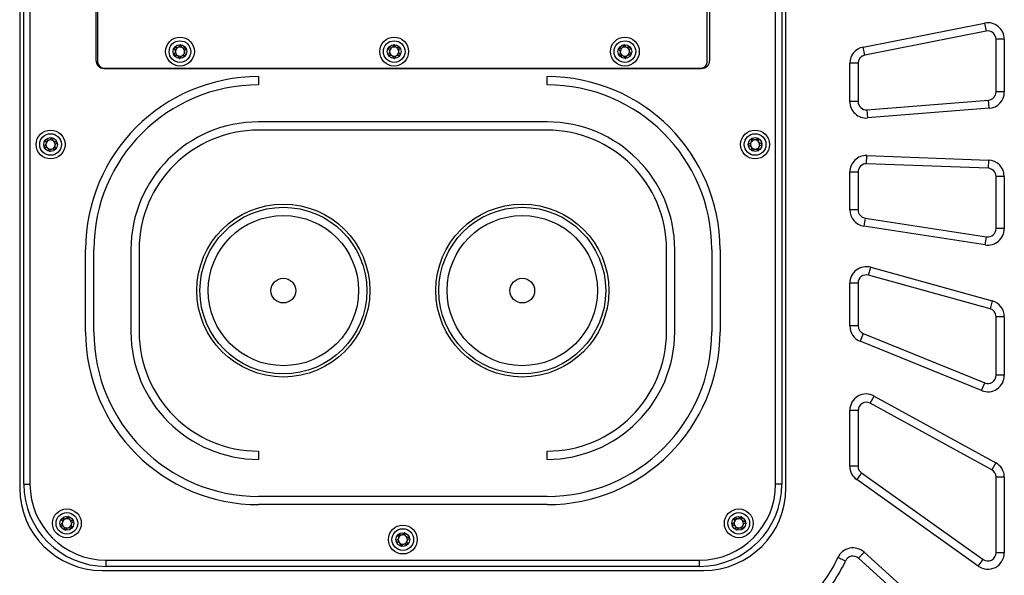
# Model space of a CAD drawing. Header units: millimetres. Extents: x 8 to 415, y 1 to 292.
# Tile 5 of 10: x 85 to 133, y 194 to 221. Entities that reach past the tile are written whole.
import ezdxf

# ---------------------------------------------------------------- set-up
doc = ezdxf.new("R2010")
doc.units = ezdxf.units.MM

msp = doc.modelspace()

# ---------------------------------------------------------------- linework, layer by layer
at = {"color": 7, "linetype": 'Continuous', "lineweight": 25}
for p, q in [((88.5142, 231.6337), (88.5142, 218.6337)), ((88.595, 231.5488), (88.595, 218.5488)), ((118.195, 218.5488), (118.195, 231.5488)), ((118.3142, 218.6337), (118.3142, 231.6337)), ((84.8142, 231.2337), (84.8142, 197.8337)), ((85.0142, 198.0337), (85.0142, 231.0337)), ((85.3142, 231.0337), (85.3142, 198.0337)), ((121.5142, 198.0337), (121.5142, 231.0337)), ((121.8142, 231.0337), (121.8142, 198.0337)), ((122.0142, 197.8337), (122.0142, 231.2337)), ((125.7587, 219.268), (131.6587, 220.4368)), ((131.6587, 220.4368), (131.7364, 220.0444)), ((131.7364, 220.0444), (125.8364, 218.8756)), ((132.6142, 219.652), (132.2142, 219.652)), ((132.2142, 217.0894), (132.2142, 219.652)), ((132.6142, 219.652), (132.6142, 217.0894)), ((125.8364, 218.8756), (125.7587, 219.268)), ((125.1142, 216.621), (125.1142, 218.4832)), ((125.5142, 218.4832), (125.1142, 218.4832)), ((125.5142, 218.4832), (125.5142, 216.621)), ((88.895, 218.2488), (117.895, 218.2488)), ((88.9142, 218.2337), (117.9142, 218.2337)), ((96.4142, 217.8337), (96.4142, 217.4337)), ((110.4142, 217.4337), (110.4142, 217.8337)), ((132.6142, 217.0894), (132.2142, 217.0894)), ((125.5142, 216.621), (125.1142, 216.621)), ((125.9458, 216.2223), (131.8458, 216.6906)), ((131.8775, 216.2919), (131.8458, 216.6906)), ((125.9458, 216.2223), (125.9775, 215.8235)), ((131.8775, 216.2919), (125.9775, 215.8235)), ((110.4142, 215.6337), (96.4142, 215.6337)), ((110.4142, 215.2337), (96.4142, 215.2337)), ((125.929, 213.5971), (125.9439, 213.9968)), ((125.9439, 213.9968), (131.8439, 213.7776)), ((131.8439, 213.7776), (131.829, 213.3779)), ((125.5142, 213.1974), (125.1142, 213.1974)), ((125.1142, 211.3574), (125.1142, 213.1974)), ((125.5142, 213.1974), (125.5142, 211.3574)), ((131.829, 213.3779), (125.929, 213.5971)), ((132.2142, 210.4446), (132.2142, 212.9782)), ((132.6142, 212.9782), (132.2142, 212.9782)), ((132.6142, 212.9782), (132.6142, 210.4446)), ((125.5142, 211.3574), (125.1142, 211.3574)), ((125.853, 210.9621), (125.7919, 210.5668)), ((125.853, 210.9621), (131.753, 210.0493)), ((131.6919, 209.654), (125.7919, 210.5668)), ((132.6142, 210.4446), (132.2142, 210.4446)), ((131.6919, 209.654), (131.753, 210.0493)), ((88.0142, 205.4337), (88.0142, 209.4337)), ((88.4142, 205.4337), (88.4142, 209.4337)), ((90.2142, 209.4337), (90.2142, 205.4337)), ((90.6142, 209.4337), (90.6142, 205.4337)), ((116.2142, 205.4337), (116.2142, 209.4337)), ((116.6142, 205.4337), (116.6142, 209.4337)), ((118.4142, 209.4337), (118.4142, 205.4337)), ((118.8142, 209.4337), (118.8142, 205.4337)), ((126.0208, 208.1808), (126.1274, 208.5663)), ((126.1274, 208.5663), (132.0274, 206.9344)), ((131.9208, 206.5488), (126.0208, 208.1808)), ((125.1142, 205.7164), (125.1142, 207.7952)), ((125.5142, 207.7952), (125.1142, 207.7952)), ((125.5142, 207.7952), (125.5142, 205.7164)), ((132.0274, 206.9344), (131.9208, 206.5488)), ((132.2142, 203.3173), (132.2142, 206.1633)), ((132.6142, 206.1633), (132.2142, 206.1633)), ((132.6142, 206.1633), (132.6142, 203.3173)), ((125.5142, 205.7164), (125.1142, 205.7164)), ((125.7635, 205.3459), (125.6128, 204.9753)), ((125.7635, 205.3459), (131.6635, 202.9468)), ((131.5128, 202.5762), (125.6128, 204.9753)), ((132.6142, 203.3173), (132.2142, 203.3173)), ((131.5128, 202.5762), (131.6635, 202.9468)), ((126.1068, 201.9611), (126.2995, 202.3116)), ((126.2995, 202.3116), (132.1995, 199.0688)), ((132.0068, 198.7182), (126.1068, 201.9611)), ((125.1142, 198.8986), (125.1142, 201.6105)), ((125.5142, 201.6105), (125.1142, 201.6105)), ((125.5142, 201.6105), (125.5142, 198.8986)), ((96.4142, 199.6337), (96.4142, 199.2337)), ((110.4142, 199.2337), (110.4142, 199.6337)), ((125.5142, 198.8986), (125.1142, 198.8986)), ((132.1995, 199.0688), (132.0068, 198.7182)), ((125.6821, 198.5728), (125.4501, 198.247)), ((125.6821, 198.5728), (131.5821, 194.3704)), ((85.0142, 198.0337), (85.3142, 198.0337)), ((121.8142, 198.0337), (121.5142, 198.0337)), ((131.3501, 194.0446), (125.4501, 198.247)), ((132.2142, 194.6962), (132.2142, 198.3677)), ((132.6142, 198.3677), (132.2142, 198.3677)), ((132.6142, 198.3677), (132.6142, 194.6962)), ((110.4142, 197.4337), (96.4142, 197.4337)), ((110.4142, 197.0337), (96.4142, 197.0337)), ((125.535, 194.4264), (125.8033, 194.7231)), ((125.8033, 194.7231), (132.3508, 188.8011)), ((132.6142, 194.6962), (132.2142, 194.6962)), ((89.0142, 194.0337), (89.0142, 194.3337)), ((89.0142, 194.3337), (117.8142, 194.3337)), ((117.8142, 194.0337), (117.8142, 194.3337)), ((124.9016, 194.2934), (124.5366, 194.457)), ((132.0825, 188.5045), (125.535, 194.4264)), ((131.3501, 194.0446), (131.5821, 194.3704)), ((88.8142, 193.8337), (118.0142, 193.8337)), ((117.8142, 194.0337), (89.0142, 194.0337))]:
    msp.add_line(p, q, dxfattribs=at)
for centre, radius in [((92.595, 219.0488), 0.7), ((92.595, 219.0488), 0.5258), ((102.995, 219.0488), 0.7), ((102.995, 219.0488), 0.5258), ((114.195, 219.0488), 0.7), ((114.195, 219.0488), 0.5258), ((92.595, 219.0488), 0.335), ((102.995, 219.0488), 0.335), ((114.195, 219.0488), 0.335), ((86.3142, 214.5337), 0.7), ((120.5142, 214.5337), 0.7), ((86.3142, 214.5337), 0.5258), ((86.3142, 214.5337), 0.335), ((120.5142, 214.5337), 0.5258), ((120.5142, 214.5337), 0.335), ((97.6142, 207.4337), 4.2), ((97.6142, 207.4337), 4.05), ((109.2142, 207.4337), 4.2), ((109.2142, 207.4337), 4.05), ((97.6142, 207.4337), 3.65), ((109.2142, 207.4337), 3.65), ((97.6142, 207.4337), 0.6), ((109.2142, 207.4337), 0.6), ((87.105, 196.1245), 0.7), ((87.105, 196.1245), 0.5258), ((87.105, 196.1245), 0.335), ((119.7234, 196.1245), 0.7), ((119.7234, 196.1245), 0.5258), ((119.7234, 196.1245), 0.335), ((103.4142, 195.3337), 0.7), ((103.4142, 195.3337), 0.5258), ((103.4142, 195.3337), 0.335)]:
    msp.add_circle(centre, radius, dxfattribs=at)
for centre, radius, start, end in [((131.8142, 219.652), 0.8, 0, 101.20537), ((131.8142, 219.652), 0.4, 0, 101.20537), ((92.595, 219.0488), 0.2233, 177.61523, 237.61523), ((92.595, 219.0488), 0.2233, 117.61523, 177.61523), ((92.595, 219.0488), 0.2233, 57.61523, 117.61523), ((92.595, 219.0488), 0.2233, 297.61523, 357.61523), ((92.595, 219.0488), 0.2233, 357.61523, 57.61523), ((102.995, 219.0488), 0.2233, 120.73588, 180.73588), ((102.995, 219.0488), 0.2233, 180.73588, 240.73588), ((102.995, 219.0488), 0.2233, 60.73588, 120.73588), ((102.995, 219.0488), 0.2233, 0.73588, 60.73588), ((102.995, 219.0488), 0.2233, 300.73588, 0.73588), ((114.195, 219.0488), 0.2233, 126.08432, 186.08432), ((114.195, 219.0488), 0.2233, 186.08432, 246.08432), ((114.195, 219.0488), 0.2233, 66.08432, 126.08432), ((114.195, 219.0488), 0.2233, 6.08432, 66.08432), ((114.195, 219.0488), 0.2233, 306.08432, 6.08432), ((125.9142, 218.4832), 0.8, 101.20537, 180), ((88.9142, 218.6337), 0.4, 180, 270), ((88.895, 218.5488), 0.3, 180, 270), ((92.595, 219.0488), 0.2233, 237.61523, 297.61523), ((102.995, 219.0488), 0.2233, 240.73588, 300.73588), ((114.195, 219.0488), 0.2233, 246.08432, 306.08432), ((117.895, 218.5488), 0.3, 270, 0), ((117.9142, 218.6337), 0.4, 270, 0), ((125.9142, 218.4832), 0.4, 101.20537, 180), ((96.4142, 209.4337), 8.4, 90, 180), ((110.4142, 209.4337), 8.4, 0, 90), ((96.4142, 209.4337), 8, 90, 180), ((110.4142, 209.4337), 8, 0, 90), ((131.8142, 217.0894), 0.4, 274.53871, 0), ((131.8142, 217.0894), 0.8, 274.53871, 0), ((125.9142, 216.621), 0.8, 180, 274.53871), ((125.9142, 216.621), 0.4, 180, 274.53871), ((96.4142, 209.4337), 6.2, 90, 180), ((110.4142, 209.4337), 6.2, 0, 90), ((96.4142, 209.4337), 5.8, 90, 180), ((110.4142, 209.4337), 5.8, 0, 90), ((86.3142, 214.5337), 0.2233, 107.98749, 167.98749), ((86.3142, 214.5337), 0.2233, 47.98749, 107.98749), ((86.3142, 214.5337), 0.2233, 347.98749, 47.98749), ((120.5142, 214.5337), 0.2233, 151.64558, 211.64558), ((120.5142, 214.5337), 0.2233, 91.64558, 151.64558), ((120.5142, 214.5337), 0.2233, 31.64558, 91.64558), ((120.5142, 214.5337), 0.2233, 331.64558, 31.64558), ((86.3142, 214.5337), 0.2233, 167.98749, 227.98749), ((86.3142, 214.5337), 0.2233, 227.98749, 287.98749), ((86.3142, 214.5337), 0.2233, 287.98749, 347.98749), ((120.5142, 214.5337), 0.2233, 211.64558, 271.64558), ((120.5142, 214.5337), 0.2233, 271.64558, 331.64558), ((125.9142, 213.1974), 0.8, 87.87204, 180), ((131.8142, 212.9782), 0.8, 0, 87.87204), ((125.9142, 213.1974), 0.4, 87.87204, 180), ((131.8142, 212.9782), 0.4, 0, 87.87204), ((125.9142, 211.3574), 0.8, 180, 261.20537), ((125.9142, 211.3574), 0.4, 180, 261.20537), ((131.8142, 210.4446), 0.8, 261.20537, 0), ((131.8142, 210.4446), 0.4, 261.20537, 0), ((125.9142, 207.7952), 0.8, 74.53871, 180), ((125.9142, 207.7952), 0.4, 74.53871, 180), ((131.8142, 206.1633), 0.4, 0, 74.53871), ((131.8142, 206.1633), 0.8, 0, 74.53871), ((125.9142, 205.7164), 0.8, 180, 247.87204), ((125.9142, 205.7164), 0.4, 180, 247.87204), ((96.4142, 205.4337), 8.4, 180, 270), ((96.4142, 205.4337), 8, 180, 270), ((96.4142, 205.4337), 6.2, 180, 270), ((96.4142, 205.4337), 5.8, 180, 270), ((110.4142, 205.4337), 8.4, 270, 0), ((110.4142, 205.4337), 6.2, 270, 0), ((110.4142, 205.4337), 8, 270, 0), ((110.4142, 205.4337), 5.8, 270, 0), ((131.8142, 203.3173), 0.8, 247.87204, 0), ((131.8142, 203.3173), 0.4, 247.87204, 0), ((125.9142, 201.6105), 0.8, 61.20537, 180), ((125.9142, 201.6105), 0.4, 61.20537, 180), ((125.9142, 198.8986), 0.8, 180, 234.53871), ((125.9142, 198.8986), 0.4, 180, 234.53871), ((131.8142, 198.3677), 0.8, 0, 61.20537), ((131.8142, 198.3677), 0.4, 0, 61.20537), ((89.0142, 198.0337), 4, 180, 270), ((89.0142, 198.0337), 3.7, 180, 270), ((117.8142, 198.0337), 3.7, 270, 0), ((117.8142, 198.0337), 4, 270, 0), ((88.8142, 197.8337), 4, 180, 270), ((118.0142, 197.8337), 4, 270, 0), ((87.105, 196.1245), 0.2233, 167.43011, 227.43011), ((87.105, 196.1245), 0.2233, 107.43011, 167.43011), ((87.105, 196.1245), 0.2233, 47.43011, 107.43011), ((87.105, 196.1245), 0.2233, 287.43011, 347.43011), ((87.105, 196.1245), 0.2233, 347.43011, 47.43011), ((119.7234, 196.1245), 0.2233, 158.96103, 218.96103), ((119.7234, 196.1245), 0.2233, 98.96103, 158.96103), ((119.7234, 196.1245), 0.2233, 218.96103, 278.96103), ((119.7234, 196.1245), 0.2233, 38.96103, 98.96103), ((119.7234, 196.1245), 0.2233, 278.96103, 338.96103), ((119.7234, 196.1245), 0.2233, 338.96103, 38.96103), ((87.105, 196.1245), 0.2233, 227.43011, 287.43011), ((103.4142, 195.3337), 0.2233, 104.30946, 164.30946), ((103.4142, 195.3337), 0.2233, 44.30946, 104.30946), ((103.4142, 195.3337), 0.2233, 164.30946, 224.30946), ((103.4142, 195.3337), 0.2233, 224.30946, 284.30946), ((103.4142, 195.3337), 0.2233, 284.30946, 344.30946), ((103.4142, 195.3337), 0.2233, 344.30946, 44.30946), ((125.2667, 194.1297), 0.8, 47.87204, 155.85532), ((131.8142, 194.6962), 0.8, 234.53871, 0), ((131.8142, 194.6962), 0.4, 234.53871, 0), ((119.0842, 196.9011), 5.9752, 312.56202, 335.85532), ((119.0842, 196.9011), 6.3752, 312.56202, 335.85532), ((125.2667, 194.1297), 0.4, 47.87204, 155.85532)]:
    msp.add_arc(centre, radius, start, end, dxfattribs=at)
for points, knots in [([(92.3121, 219.2282), (92.3116, 219.2269), (92.3104, 219.2242), (92.3111, 219.2153), (92.3238, 219.1859), (92.3549, 219.1379), (92.3827, 219.0576), (92.3483, 218.9799), (92.3133, 218.9346), (92.2982, 218.9064), (92.2968, 218.8976), (92.2977, 218.8948), (92.2982, 218.8935)], [0, 0, 0, 0, 0.011122, 0.0242161, 0.0712746, 0.2717886, 0.5, 0.7282114, 0.9287254, 0.9757839, 0.988878, 1, 1, 1, 1]), ([(92.609, 219.3835), (92.6075, 219.3833), (92.6042, 219.3829), (92.5986, 219.3787), (92.5874, 219.3656), (92.5643, 219.3254), (92.532, 219.2694), (92.4663, 219.2316), (92.4046, 219.2302), (92.3579, 219.2344), (92.3292, 219.2353), (92.3183, 219.2329), (92.3141, 219.2307), (92.3126, 219.2288), (92.3121, 219.2282)], [0, 0, 0, 0, 0.0120474, 0.0265092, 0.0561649, 0.1531057, 0.4060635, 0.574479, 0.747564, 0.9016754, 0.9627172, 0.9799594, 0.9937673, 1, 1, 1, 1]), ([(92.8919, 219.204), (92.8914, 219.2047), (92.8903, 219.2065), (92.887, 219.2088), (92.8822, 219.2106), (92.8725, 219.2126), (92.8456, 219.2141), (92.7998, 219.2136), (92.7385, 219.2203), (92.6762, 219.2634), (92.6486, 219.3221), (92.6286, 219.3644), (92.6183, 219.3789), (92.6125, 219.3829), (92.6101, 219.3833), (92.609, 219.3835)], [0, 0, 0, 0, 0.0062323, 0.01777215, 0.03167771, 0.04836448, 0.0984054, 0.25250654, 0.42558, 0.59398432, 0.8469253, 0.94385968, 0.98002422, 0.99064479, 1, 1, 1, 1]), ([(92.8779, 218.8693), (92.8785, 218.8706), (92.8797, 218.8733), (92.879, 218.8822), (92.8663, 218.9116), (92.8351, 218.9596), (92.8074, 219.0399), (92.8417, 219.1177), (92.8767, 219.1629), (92.8918, 219.1911), (92.8933, 219.1999), (92.8923, 219.2027), (92.8919, 219.204)], [0, 0, 0, 0, 0.011122, 0.0242161, 0.0712746, 0.2717886, 0.5, 0.7282114, 0.9287254, 0.9757839, 0.988878, 1, 1, 1, 1]), ([(102.7028, 219.2125), (102.7023, 219.2112), (102.7012, 219.2084), (102.7024, 219.1996), (102.7167, 219.1709), (102.7504, 219.1247), (102.7825, 219.046), (102.7524, 218.9665), (102.7199, 218.9195), (102.7064, 218.8905), (102.7054, 218.8816), (102.7066, 218.8788), (102.7071, 218.8775)], [0, 0, 0, 0, 0.011122, 0.0242161, 0.0712746, 0.2717886, 0.5, 0.7282114, 0.9287254, 0.9757839, 0.988878, 1, 1, 1, 1]), ([(102.9907, 219.3837), (102.9892, 219.3835), (102.986, 219.3829), (102.9806, 219.3784), (102.9702, 219.3647), (102.9493, 219.3233), (102.92, 219.2657), (102.8566, 219.2243), (102.795, 219.2195), (102.7481, 219.2212), (102.7195, 219.2206), (102.7087, 219.2176), (102.7046, 219.2152), (102.7032, 219.2132), (102.7028, 219.2125)], [0, 0, 0, 0, 0.0120474, 0.0265092, 0.0561649, 0.1531057, 0.4060635, 0.574479, 0.747564, 0.9016754, 0.9627172, 0.9799594, 0.9937673, 1, 1, 1, 1]), ([(103.283, 219.22), (103.2825, 219.2206), (103.2812, 219.2224), (103.2778, 219.2244), (103.2729, 219.226), (103.2632, 219.2275), (103.2362, 219.2275), (103.1905, 219.2246), (103.1289, 219.2278), (103.0644, 219.2675), (103.0337, 219.3246), (103.0114, 219.3658), (103.0003, 219.3796), (102.9943, 219.3833), (102.9919, 219.3836), (102.9907, 219.3837)], [0, 0, 0, 0, 0.0062323, 0.0177721, 0.0316777, 0.0483645, 0.0984054, 0.2525065, 0.42558, 0.5939843, 0.8469253, 0.9438597, 0.9800242, 0.9906448, 1, 1, 1, 1]), ([(103.2873, 218.885), (103.2877, 218.8863), (103.2888, 218.8891), (103.2876, 218.8979), (103.2733, 218.9266), (103.2396, 218.9728), (103.2075, 219.0515), (103.2376, 219.131), (103.2701, 219.1781), (103.2836, 219.2071), (103.2846, 219.2159), (103.2835, 219.2187), (103.283, 219.22)], [0, 0, 0, 0, 0.011122, 0.0242161, 0.0712746, 0.2717886, 0.5, 0.7282114, 0.9287254, 0.9757839, 0.988878, 1, 1, 1, 1]), ([(113.8888, 219.1846), (113.8884, 219.1832), (113.8876, 219.1804), (113.8896, 219.1717), (113.9065, 219.1445), (113.9444, 219.1016), (113.9837, 219.0262), (113.9611, 218.9443), (113.9332, 218.8944), (113.9224, 218.8642), (113.9223, 218.8553), (113.9237, 218.8527), (113.9243, 218.8515)], [0, 0, 0, 0, 0.01112197, 0.02421615, 0.07127455, 0.27178855, 0.5, 0.72821145, 0.92872545, 0.97578385, 0.98887803, 1, 1, 1, 1]), ([(114.1595, 219.3819), (114.1581, 219.3815), (114.1549, 219.3806), (114.1499, 219.3756), (114.1408, 219.361), (114.1239, 219.3179), (114.1001, 219.2577), (114.0408, 219.2106), (113.9799, 219.2001), (113.9331, 219.1974), (113.9047, 219.1942), (113.8942, 219.1901), (113.8903, 219.1874), (113.8891, 219.1852), (113.8888, 219.1846)], [0, 0, 0, 0, 0.0120474, 0.0265092, 0.0561649, 0.1531057, 0.4060635, 0.574479, 0.747564, 0.9016754, 0.9627172, 0.9799594, 0.9937673, 1, 1, 1, 1]), ([(114.4657, 219.2461), (114.4652, 219.2466), (114.4638, 219.2483), (114.4602, 219.25), (114.4552, 219.2511), (114.4454, 219.2517), (114.4185, 219.2492), (114.3733, 219.242), (114.3117, 219.2395), (114.2437, 219.273), (114.2078, 219.327), (114.1817, 219.3659), (114.1694, 219.3787), (114.1631, 219.3818), (114.1607, 219.3818), (114.1595, 219.3819)], [0, 0, 0, 0, 0.0062323, 0.0177721, 0.0316777, 0.0483645, 0.0984054, 0.2525065, 0.42558, 0.5939843, 0.8469253, 0.9438597, 0.9800242, 0.9906448, 1, 1, 1, 1]), ([(114.5013, 218.913), (114.5016, 218.9143), (114.5024, 218.9172), (114.5004, 218.9258), (114.4835, 218.953), (114.4457, 218.9959), (114.4063, 219.0713), (114.4289, 219.1532), (114.4568, 219.2031), (114.4676, 219.2333), (114.4678, 219.2422), (114.4664, 219.2448), (114.4657, 219.2461)], [0, 0, 0, 0, 0.01112197, 0.02421615, 0.07127455, 0.27178855, 0.5, 0.72821145, 0.92872545, 0.97578385, 0.98887803, 1, 1, 1, 1]), ([(92.2982, 218.8935), (92.2986, 218.8928), (92.2998, 218.891), (92.3031, 218.8888), (92.3079, 218.8869), (92.3175, 218.8849), (92.3445, 218.8834), (92.3902, 218.8839), (92.4515, 218.8772), (92.5138, 218.8341), (92.5414, 218.7755), (92.5614, 218.7331), (92.5718, 218.7186), (92.5775, 218.7147), (92.5799, 218.7142), (92.5811, 218.7141)], [0, 0, 0, 0, 0.0062323, 0.01777215, 0.03167771, 0.04836448, 0.0984054, 0.25250654, 0.42558, 0.59398432, 0.8469253, 0.94385968, 0.98002422, 0.99064479, 1, 1, 1, 1]), ([(92.5811, 218.7141), (92.5826, 218.7142), (92.5858, 218.7146), (92.5915, 218.7188), (92.6026, 218.7319), (92.6257, 218.7721), (92.6581, 218.8281), (92.7237, 218.8659), (92.7854, 218.8674), (92.8322, 218.8632), (92.8608, 218.8622), (92.8718, 218.8646), (92.876, 218.8668), (92.8774, 218.8687), (92.8779, 218.8693)], [0, 0, 0, 0, 0.0120474, 0.0265092, 0.0561649, 0.1531057, 0.4060635, 0.574479, 0.747564, 0.9016754, 0.9627172, 0.9799594, 0.9937673, 1, 1, 1, 1]), ([(102.7071, 218.8775), (102.7075, 218.8769), (102.7088, 218.8752), (102.7122, 218.8731), (102.7171, 218.8715), (102.7268, 218.87), (102.7538, 218.87), (102.7995, 218.873), (102.8611, 218.8697), (102.9256, 218.83), (102.9563, 218.7729), (102.9787, 218.7317), (102.9898, 218.7179), (102.9957, 218.7142), (102.9982, 218.7139), (102.9993, 218.7138)], [0, 0, 0, 0, 0.0062323, 0.01777215, 0.03167771, 0.04836448, 0.0984054, 0.25250654, 0.42558, 0.59398432, 0.8469253, 0.94385968, 0.98002422, 0.99064479, 1, 1, 1, 1]), ([(102.9993, 218.7138), (103.0008, 218.7141), (103.004, 218.7146), (103.0094, 218.7191), (103.0199, 218.7328), (103.0407, 218.7742), (103.07, 218.8319), (103.1335, 218.8732), (103.195, 218.878), (103.2419, 218.8764), (103.2706, 218.8769), (103.2814, 218.88), (103.2854, 218.8823), (103.2868, 218.8844), (103.2873, 218.885)], [0, 0, 0, 0, 0.0120474, 0.0265092, 0.0561649, 0.1531057, 0.4060635, 0.574479, 0.747564, 0.9016754, 0.9627172, 0.9799594, 0.9937673, 1, 1, 1, 1]), ([(113.9243, 218.8515), (113.9248, 218.8509), (113.9262, 218.8492), (113.9298, 218.8475), (113.9348, 218.8464), (113.9447, 218.8458), (113.9716, 218.8483), (114.0167, 218.8555), (114.0784, 218.858), (114.1463, 218.8245), (114.1822, 218.7705), (114.2083, 218.7316), (114.2206, 218.7188), (114.2269, 218.7157), (114.2294, 218.7157), (114.2305, 218.7156)], [0, 0, 0, 0, 0.0062323, 0.0177721, 0.0316777, 0.0483645, 0.0984054, 0.2525065, 0.42558, 0.5939843, 0.8469253, 0.9438597, 0.9800242, 0.9906448, 1, 1, 1, 1]), ([(114.2305, 218.7156), (114.232, 218.716), (114.2351, 218.7169), (114.2401, 218.7219), (114.2492, 218.7365), (114.2661, 218.7797), (114.2899, 218.8398), (114.3492, 218.8869), (114.4101, 218.8974), (114.4569, 218.9001), (114.4854, 218.9034), (114.4959, 218.9074), (114.4997, 218.9101), (114.5009, 218.9123), (114.5013, 218.913)], [0, 0, 0, 0, 0.0120474, 0.0265092, 0.0561649, 0.1531057, 0.4060635, 0.574479, 0.747564, 0.9016754, 0.9627172, 0.9799594, 0.9937673, 1, 1, 1, 1]), ([(86.0653, 214.7579), (86.0645, 214.7566), (86.0627, 214.7539), (86.0623, 214.7468), (86.0653, 214.7299), (86.0815, 214.6865), (86.104, 214.6259), (86.0913, 214.5512), (86.053, 214.5027), (86.02, 214.4694), (86.001, 214.448), (85.9958, 214.438), (85.9948, 214.4334), (85.9954, 214.431), (85.9956, 214.4302)], [0, 0, 0, 0, 0.0120474, 0.0265092, 0.0561649, 0.1531057, 0.4060635, 0.574479, 0.747564, 0.9016754, 0.9627172, 0.9799594, 0.9937673, 1, 1, 1, 1]), ([(86.3839, 214.8614), (86.3831, 214.8615), (86.381, 214.8617), (86.3772, 214.8606), (86.3727, 214.8581), (86.365, 214.8519), (86.3466, 214.8321), (86.3178, 214.7966), (86.2736, 214.7536), (86.2007, 214.7331), (86.1379, 214.7493), (86.0925, 214.7609), (86.0748, 214.7621), (86.068, 214.7603), (86.0661, 214.7587), (86.0653, 214.7579)], [0, 0, 0, 0, 0.0062323, 0.0177721, 0.0316777, 0.0483645, 0.0984054, 0.2525065, 0.42558, 0.5939843, 0.8469253, 0.9438597, 0.9800242, 0.9906448, 1, 1, 1, 1]), ([(86.6328, 214.6371), (86.6322, 214.6384), (86.6308, 214.641), (86.6236, 214.6462), (86.5928, 214.6551), (86.536, 214.6618), (86.4564, 214.6916), (86.4185, 214.7677), (86.4059, 214.8235), (86.3938, 214.8531), (86.388, 214.8598), (86.3852, 214.8609), (86.3839, 214.8614)], [0, 0, 0, 0, 0.011122, 0.0242161, 0.0712746, 0.2717886, 0.5, 0.7282114, 0.9287254, 0.9757839, 0.988878, 1, 1, 1, 1]), ([(86.5631, 214.3095), (86.5639, 214.3107), (86.5656, 214.3135), (86.566, 214.3205), (86.5631, 214.3375), (86.5468, 214.3809), (86.5244, 214.4415), (86.5371, 214.5162), (86.5754, 214.5647), (86.6084, 214.598), (86.6274, 214.6194), (86.6325, 214.6294), (86.6335, 214.634), (86.633, 214.6364), (86.6328, 214.6371)], [0, 0, 0, 0, 0.0120474, 0.0265092, 0.0561649, 0.1531057, 0.4060635, 0.574479, 0.747564, 0.9016754, 0.9627172, 0.9799594, 0.9937673, 1, 1, 1, 1]), ([(120.3384, 214.8189), (120.3373, 214.8179), (120.3348, 214.8157), (120.3325, 214.8091), (120.3305, 214.792), (120.3339, 214.7458), (120.3384, 214.6813), (120.3052, 214.6132), (120.2548, 214.5775), (120.2138, 214.5548), (120.1895, 214.5396), (120.1818, 214.5314), (120.1795, 214.5273), (120.1794, 214.5248), (120.1793, 214.5241)], [0, 0, 0, 0, 0.0120474, 0.0265092, 0.0561649, 0.1531057, 0.4060635, 0.574479, 0.747564, 0.9016754, 0.9627172, 0.9799594, 0.9937673, 1, 1, 1, 1]), ([(120.6733, 214.8285), (120.6726, 214.8288), (120.6706, 214.8297), (120.6666, 214.8297), (120.6616, 214.8285), (120.6525, 214.8248), (120.6293, 214.8109), (120.5916, 214.785), (120.5371, 214.7561), (120.4613, 214.757), (120.4057, 214.7902), (120.3653, 214.8141), (120.3487, 214.8203), (120.3417, 214.8204), (120.3395, 214.8194), (120.3384, 214.8189)], [0, 0, 0, 0, 0.0062323, 0.0177721, 0.0316777, 0.0483645, 0.0984054, 0.2525065, 0.42558, 0.5939843, 0.8469253, 0.9438597, 0.9800242, 0.9906448, 1, 1, 1, 1]), ([(120.849, 214.5433), (120.8488, 214.5447), (120.8483, 214.5476), (120.8427, 214.5546), (120.8157, 214.5718), (120.7631, 214.5942), (120.6951, 214.6452), (120.6801, 214.7289), (120.6838, 214.7859), (120.6805, 214.8178), (120.6768, 214.8259), (120.6744, 214.8277), (120.6733, 214.8285)], [0, 0, 0, 0, 0.011122, 0.0242161, 0.0712746, 0.2717886, 0.5, 0.7282114, 0.9287254, 0.9757839, 0.988878, 1, 1, 1, 1]), ([(85.9956, 214.4302), (85.9962, 214.429), (85.9975, 214.4263), (86.0048, 214.4212), (86.0355, 214.4123), (86.0923, 214.4056), (86.1719, 214.3758), (86.2099, 214.2997), (86.2224, 214.2439), (86.2345, 214.2143), (86.2404, 214.2076), (86.2432, 214.2065), (86.2445, 214.206)], [0, 0, 0, 0, 0.011122, 0.0242161, 0.0712746, 0.2717886, 0.5, 0.7282114, 0.9287254, 0.9757839, 0.988878, 1, 1, 1, 1]), ([(86.2445, 214.206), (86.2452, 214.2059), (86.2474, 214.2057), (86.2512, 214.2068), (86.2557, 214.2093), (86.2634, 214.2154), (86.2817, 214.2353), (86.3106, 214.2708), (86.3548, 214.3138), (86.4277, 214.3343), (86.4905, 214.3181), (86.5359, 214.3065), (86.5536, 214.3052), (86.5603, 214.3071), (86.5622, 214.3087), (86.5631, 214.3095)], [0, 0, 0, 0, 0.0062323, 0.01777215, 0.03167771, 0.04836448, 0.0984054, 0.25250654, 0.42558, 0.59398432, 0.8469253, 0.94385968, 0.98002422, 0.99064479, 1, 1, 1, 1]), ([(120.1793, 214.5241), (120.1796, 214.5227), (120.1801, 214.5198), (120.1857, 214.5128), (120.2126, 214.4956), (120.2653, 214.4732), (120.3333, 214.4222), (120.3483, 214.3385), (120.3446, 214.2815), (120.3479, 214.2496), (120.3516, 214.2415), (120.354, 214.2397), (120.3551, 214.2389)], [0, 0, 0, 0, 0.011122, 0.0242161, 0.0712746, 0.2717886, 0.5, 0.7282114, 0.9287254, 0.9757839, 0.988878, 1, 1, 1, 1]), ([(120.3551, 214.2389), (120.3558, 214.2386), (120.3578, 214.2377), (120.3618, 214.2377), (120.3668, 214.2389), (120.3759, 214.2426), (120.3991, 214.2564), (120.4367, 214.2824), (120.4913, 214.3113), (120.567, 214.3104), (120.6227, 214.2772), (120.663, 214.2533), (120.6796, 214.2471), (120.6866, 214.247), (120.6889, 214.248), (120.6899, 214.2485)], [0, 0, 0, 0, 0.0062323, 0.0177721, 0.0316777, 0.0483645, 0.0984054, 0.2525065, 0.42558, 0.5939843, 0.8469253, 0.9438597, 0.9800242, 0.9906448, 1, 1, 1, 1]), ([(120.6899, 214.2485), (120.6911, 214.2495), (120.6935, 214.2516), (120.6959, 214.2583), (120.6978, 214.2754), (120.6944, 214.3216), (120.6899, 214.3861), (120.7231, 214.4542), (120.7735, 214.4899), (120.8146, 214.5126), (120.8389, 214.5278), (120.8466, 214.536), (120.8489, 214.5401), (120.849, 214.5425), (120.849, 214.5433)], [0, 0, 0, 0, 0.0120474, 0.02650918, 0.05616488, 0.1531057, 0.4060635, 0.57447903, 0.747564, 0.90167539, 0.96271719, 0.97995945, 0.99376729, 1, 1, 1, 1]), ([(86.8583, 196.3511), (86.8575, 196.3499), (86.8557, 196.3471), (86.8552, 196.3401), (86.858, 196.3231), (86.8738, 196.2796), (86.8957, 196.2187), (86.8823, 196.1442), (86.8435, 196.0961), (86.8102, 196.0631), (86.7909, 196.0418), (86.7857, 196.0319), (86.7847, 196.0273), (86.7852, 196.0249), (86.7854, 196.0242)], [0, 0, 0, 0, 0.0120474, 0.0265092, 0.0561649, 0.1531057, 0.4060635, 0.574479, 0.747564, 0.9016754, 0.9627172, 0.9799594, 0.9937673, 1, 1, 1, 1]), ([(86.7854, 196.0242), (86.786, 196.0229), (86.7873, 196.0202), (86.7945, 196.015), (86.8252, 196.0058), (86.8819, 195.9986), (86.9612, 195.968), (86.9984, 195.8916), (87.0104, 195.8356), (87.0222, 195.8059), (87.028, 195.7991), (87.0308, 195.798), (87.0321, 195.7975)], [0, 0, 0, 0, 0.011122, 0.0242161, 0.0712746, 0.2717886, 0.5, 0.7282114, 0.9287254, 0.9757839, 0.988878, 1, 1, 1, 1]), ([(87.1779, 196.4515), (87.1771, 196.4516), (87.175, 196.4519), (87.1711, 196.4508), (87.1667, 196.4483), (87.1589, 196.4422), (87.1403, 196.4226), (87.1112, 196.3874), (87.0665, 196.3448), (86.9934, 196.325), (86.9308, 196.3418), (86.8855, 196.3539), (86.8678, 196.3553), (86.861, 196.3535), (86.8592, 196.3519), (86.8583, 196.3511)], [0, 0, 0, 0, 0.0062323, 0.0177721, 0.0316777, 0.0483645, 0.0984054, 0.2525065, 0.42558, 0.5939843, 0.8469253, 0.9438597, 0.9800242, 0.9906448, 1, 1, 1, 1]), ([(87.4246, 196.2248), (87.424, 196.2261), (87.4227, 196.2288), (87.4154, 196.234), (87.3848, 196.2432), (87.3281, 196.2504), (87.2488, 196.281), (87.2116, 196.3574), (87.1996, 196.4134), (87.1878, 196.4431), (87.182, 196.4499), (87.1792, 196.451), (87.1779, 196.4515)], [0, 0, 0, 0, 0.011122, 0.0242161, 0.0712746, 0.2717886, 0.5, 0.7282114, 0.9287254, 0.9757839, 0.988878, 1, 1, 1, 1]), ([(87.3517, 195.8979), (87.3525, 195.8991), (87.3543, 195.9019), (87.3547, 195.9089), (87.352, 195.9259), (87.3362, 195.9695), (87.3143, 196.0303), (87.3277, 196.1049), (87.3665, 196.1529), (87.3998, 196.1859), (87.419, 196.2072), (87.4242, 196.2171), (87.4253, 196.2217), (87.4248, 196.2241), (87.4246, 196.2248)], [0, 0, 0, 0, 0.0120474, 0.0265092, 0.0561649, 0.1531057, 0.4060635, 0.574479, 0.747564, 0.9016754, 0.9627172, 0.9799594, 0.9937673, 1, 1, 1, 1]), ([(119.5127, 196.385), (119.5117, 196.3839), (119.5096, 196.3814), (119.5081, 196.3745), (119.5083, 196.3573), (119.5176, 196.3119), (119.5303, 196.2485), (119.506, 196.1767), (119.4606, 196.1349), (119.4227, 196.1072), (119.4006, 196.089), (119.394, 196.0799), (119.3922, 196.0755), (119.3924, 196.0731), (119.3925, 196.0723)], [0, 0, 0, 0, 0.0120474, 0.0265092, 0.0561649, 0.1531057, 0.4060635, 0.574479, 0.747564, 0.9016754, 0.9627172, 0.9799594, 0.9937673, 1, 1, 1, 1]), ([(119.3925, 196.0723), (119.3929, 196.071), (119.3938, 196.0682), (119.4002, 196.062), (119.4291, 196.0483), (119.4842, 196.0328), (119.5581, 195.9909), (119.5837, 195.9098), (119.5873, 195.8527), (119.5946, 195.8216), (119.5993, 195.814), (119.6019, 195.8125), (119.6031, 195.8118)], [0, 0, 0, 0, 0.011122, 0.0242161, 0.0712746, 0.2717886, 0.5, 0.7282114, 0.9287254, 0.9757839, 0.988878, 1, 1, 1, 1]), ([(119.8436, 196.4372), (119.8429, 196.4374), (119.8408, 196.438), (119.8369, 196.4375), (119.832, 196.4357), (119.8234, 196.4308), (119.8022, 196.4142), (119.7682, 196.3836), (119.7178, 196.348), (119.6425, 196.3392), (119.5831, 196.3651), (119.54, 196.3837), (119.5228, 196.3877), (119.5158, 196.3869), (119.5137, 196.3856), (119.5127, 196.385)], [0, 0, 0, 0, 0.0062323, 0.0177721, 0.0316777, 0.0483645, 0.0984054, 0.2525065, 0.42558, 0.5939843, 0.8469253, 0.9438597, 0.9800242, 0.9906448, 1, 1, 1, 1]), ([(120.0543, 196.1767), (120.0539, 196.178), (120.053, 196.1808), (120.0466, 196.187), (120.0176, 196.2007), (119.9625, 196.2162), (119.8886, 196.2581), (119.8631, 196.3392), (119.8595, 196.3963), (119.8521, 196.4275), (119.8474, 196.435), (119.8448, 196.4365), (119.8436, 196.4372)], [0, 0, 0, 0, 0.011122, 0.0242161, 0.0712746, 0.2717886, 0.5, 0.7282114, 0.9287254, 0.9757839, 0.988878, 1, 1, 1, 1]), ([(119.934, 195.864), (119.935, 195.8651), (119.9372, 195.8676), (119.9386, 195.8745), (119.9384, 195.8917), (119.9292, 195.9371), (119.9165, 196.0005), (119.9408, 196.0723), (119.9862, 196.1141), (120.024, 196.1418), (120.0462, 196.16), (120.0528, 196.1691), (120.0545, 196.1735), (120.0543, 196.1759), (120.0543, 196.1767)], [0, 0, 0, 0, 0.0120474, 0.0265092, 0.0561649, 0.1531057, 0.4060635, 0.574479, 0.747564, 0.9016754, 0.9627172, 0.9799594, 0.9937673, 1, 1, 1, 1]), ([(87.0321, 195.7975), (87.0328, 195.7974), (87.035, 195.7971), (87.0388, 195.7982), (87.0433, 195.8007), (87.0511, 195.8068), (87.0697, 195.8264), (87.0988, 195.8616), (87.1435, 195.9042), (87.2166, 195.924), (87.2792, 195.9072), (87.3245, 195.8951), (87.3422, 195.8937), (87.3489, 195.8955), (87.3508, 195.8971), (87.3517, 195.8979)], [0, 0, 0, 0, 0.0062323, 0.0177721, 0.0316777, 0.0483645, 0.0984054, 0.2525065, 0.42558, 0.5939843, 0.8469253, 0.9438597, 0.9800242, 0.9906448, 1, 1, 1, 1]), ([(103.1802, 195.5734), (103.1793, 195.5722), (103.1774, 195.5696), (103.1765, 195.5626), (103.1784, 195.5455), (103.1918, 195.5011), (103.2103, 195.4392), (103.1929, 195.3654), (103.1516, 195.3195), (103.1165, 195.2884), (103.0961, 195.2683), (103.0904, 195.2586), (103.089, 195.2541), (103.0894, 195.2516), (103.0896, 195.2509)], [0, 0, 0, 0, 0.0120474, 0.0265092, 0.0561649, 0.1531057, 0.4060635, 0.574479, 0.747564, 0.9016754, 0.9627172, 0.9799594, 0.9937673, 1, 1, 1, 1]), ([(103.5048, 195.6562), (103.504, 195.6564), (103.5019, 195.6568), (103.498, 195.6559), (103.4934, 195.6536), (103.4853, 195.648), (103.4657, 195.6294), (103.4347, 195.5958), (103.3878, 195.5557), (103.3137, 195.54), (103.2521, 195.5602), (103.2075, 195.5747), (103.1899, 195.577), (103.1831, 195.5756), (103.1811, 195.5741), (103.1802, 195.5734)], [0, 0, 0, 0, 0.0062323, 0.01777215, 0.03167771, 0.04836448, 0.0984054, 0.25250654, 0.42558, 0.59398432, 0.8469253, 0.94385968, 0.98002422, 0.99064479, 1, 1, 1, 1]), ([(103.7388, 195.4165), (103.7382, 195.4178), (103.7371, 195.4205), (103.7301, 195.4261), (103.7, 195.437), (103.6438, 195.4473), (103.5663, 195.4821), (103.5333, 195.5605), (103.5243, 195.617), (103.5142, 195.6473), (103.5087, 195.6544), (103.506, 195.6556), (103.5048, 195.6562)], [0, 0, 0, 0, 0.011122, 0.0242161, 0.0712746, 0.2717886, 0.5, 0.7282114, 0.9287254, 0.9757839, 0.988878, 1, 1, 1, 1]), ([(119.6031, 195.8118), (119.6038, 195.8116), (119.6059, 195.811), (119.6099, 195.8115), (119.6147, 195.8133), (119.6233, 195.8182), (119.6445, 195.8349), (119.6785, 195.8654), (119.729, 195.901), (119.8042, 195.9098), (119.8637, 195.8839), (119.9067, 195.8653), (119.924, 195.8613), (119.9309, 195.8621), (119.933, 195.8634), (119.934, 195.864)], [0, 0, 0, 0, 0.0062323, 0.0177721, 0.0316777, 0.0483645, 0.0984054, 0.2525065, 0.42558, 0.5939843, 0.8469253, 0.9438597, 0.9800242, 0.9906448, 1, 1, 1, 1]), ([(103.0896, 195.2509), (103.0901, 195.2496), (103.0913, 195.2469), (103.0982, 195.2413), (103.1283, 195.2304), (103.1846, 195.2201), (103.2621, 195.1852), (103.2951, 195.1069), (103.304, 195.0504), (103.3142, 195.0201), (103.3196, 195.013), (103.3223, 195.0117), (103.3236, 195.0112)], [0, 0, 0, 0, 0.01112197, 0.02421615, 0.07127455, 0.27178855, 0.5, 0.72821145, 0.92872545, 0.97578385, 0.98887803, 1, 1, 1, 1]), ([(103.3236, 195.0112), (103.3243, 195.011), (103.3265, 195.0106), (103.3304, 195.0115), (103.335, 195.0137), (103.3431, 195.0194), (103.3627, 195.038), (103.3937, 195.0716), (103.4406, 195.1116), (103.5147, 195.1274), (103.5763, 195.1072), (103.6209, 195.0927), (103.6385, 195.0903), (103.6453, 195.0918), (103.6473, 195.0933), (103.6482, 195.094)], [0, 0, 0, 0, 0.0062323, 0.0177721, 0.0316777, 0.0483645, 0.0984054, 0.2525065, 0.42558, 0.5939843, 0.8469253, 0.9438597, 0.9800242, 0.9906448, 1, 1, 1, 1]), ([(103.6482, 195.094), (103.6491, 195.0952), (103.651, 195.0978), (103.6518, 195.1048), (103.65, 195.1219), (103.6366, 195.1663), (103.618, 195.2282), (103.6355, 195.3019), (103.6768, 195.3478), (103.7119, 195.379), (103.7323, 195.3991), (103.738, 195.4088), (103.7393, 195.4133), (103.7389, 195.4157), (103.7388, 195.4165)], [0, 0, 0, 0, 0.0120474, 0.02650918, 0.05616488, 0.1531057, 0.4060635, 0.57447903, 0.747564, 0.90167539, 0.96271719, 0.97995945, 0.99376729, 1, 1, 1, 1])]:
    msp.add_open_spline(points, degree=3, knots=knots, dxfattribs=at)

doc.saveas('drawing.dxf')
